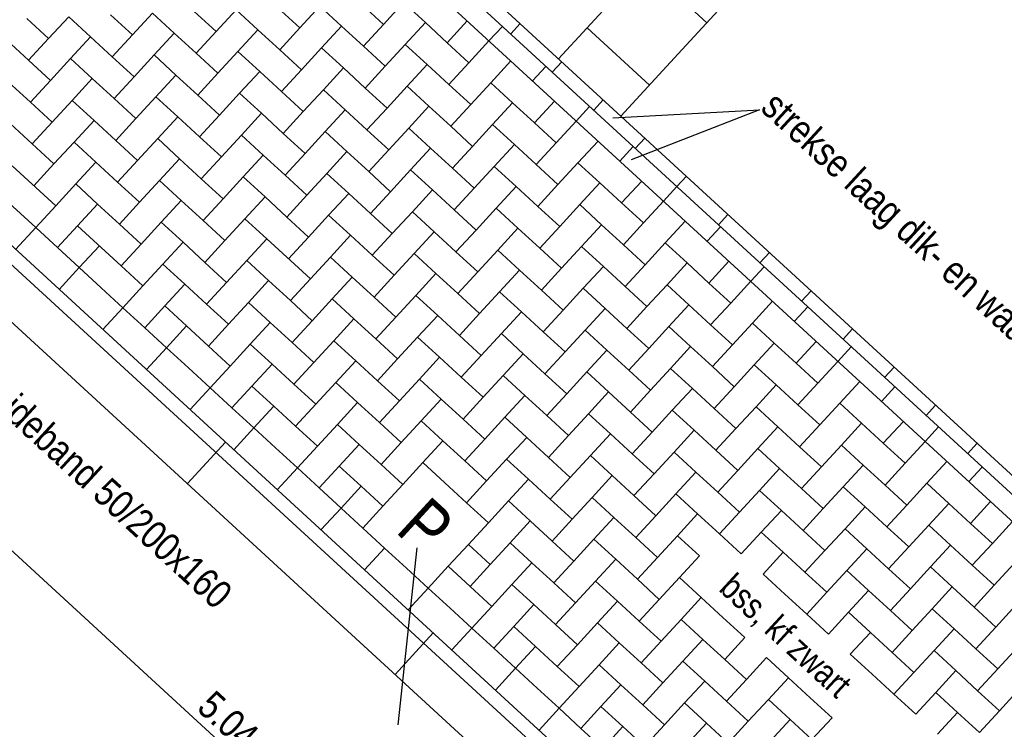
# Model space of a CAD drawing. Header units: metres. Extents: x 111546 to 149831, y 498798 to 507863.
# Tile 133 of 256: x 113053.35 to 113056.84, y 500903.21 to 500905.72. Entities that reach past the tile are written whole.
import ezdxf

# ---------------------------------------------------------------- set-up
doc = ezdxf.new("R2010")
doc.units = ezdxf.units.M
for name, color, linetype in [('0-aanduiding', 3, 'Continuous'), ('0-maatvoering', 3, 'Continuous'), ('3-opsluiting', 2, 'Continuous'), ('3-steen', 3, 'Continuous'), ('3-tegels', 3, 'Continuous')]:
    doc.layers.add(name, color=color, linetype=linetype)
doc.layers.add('0-hulplijn', color=6, linetype='Continuous', plot=False)
doc.styles.add('Stempel', font='arial.ttf')
doc.styles.add('Zaanstad', font='ARIALN.TTF')
doc.styles.add('Zaanstad 1-200 1.8mm', font='ARIALN.TTF', dxfattribs={"height": 0.36})
doc.dimstyles.new('1-50', dxfattribs={"dimtxt": 0.1, "dimasz": 0.1, "dimexe": 0.05, "dimexo": 0.05, "dimgap": 0.025, "dimtad": 1, "dimzin": 0, "dimdsep": 46, "dimtxsty": 'Zaanstad', "dimcen": 0, "dimclrd": 256, "dimclre": 256, "dimclrt": 256, "dimadec": 0, "dimazin": 0, "dimtfac": 1, "dimtofl": 0, "dimtmove": 0, "dimatfit": 3, "dimfxl": 1, "dimtfill": 1, "dimtolj": 1, "dimtzin": 0, "dimlwd": -1, "dimlwe": -1, "dimarcsym": 0})

# ---------------------------------------------------------------- blocks, each defined once
blk = doc.blocks.new('*D1271')
at = {"layer": '0-maatvoering', "transparency": 16777216}
for p, q in [((113052.6809, 500905.4406), (113052.1418, 500904.8541)), ((113052.2492, 500904.8232), (113055.8127, 500901.548)), ((113056.3916, 500902.0301), (113055.8525, 500901.4436))]:
    blk.add_line(p, q, dxfattribs=at)
for points in [[(113052.2605, 500904.8355), (113052.2379, 500904.811), (113052.1756, 500904.8909)], [(113055.824, 500901.5603), (113055.8015, 500901.5358), (113055.8864, 500901.4804)]]:
    blk.add_solid(points, dxfattribs=at)
at = {"layer": 'Defpoints', "color": 0, "transparency": 16777216}
for p in [(113052.7147, 500905.4775), (113056.4255, 500902.0669), (113055.8864, 500901.4804)]:
    blk.add_point(p, dxfattribs=at)
at = {"layer": '0-maatvoering', "transparency": 16777216, "insert": (113054.0867, 500903.2378), "char_height": 0.1, "attachment_point": 5, "rotation": 317.4144, "style": 'Zaanstad', "bg_fill": 3, "box_fill_scale": 1.1, "bg_fill_color": 256, "bg_fill_true_color": 13158600, "bg_fill_transparency": 0}
blk.add_mtext('\\A1;5.04', dxfattribs=at)

msp = doc.modelspace()

# ---------------------------------------------------------------- linework, layer by layer
at = {"layer": '0-aanduiding'}
msp.add_line((113054.6892, 500903.2221), (113054.7564, 500903.85), dxfattribs=at)
msp.add_lwpolyline([(113055.4496, 500905.3752), (113055.9696, 500905.4044), (113055.5156, 500905.2266)], dxfattribs=at)
at = {"layer": '3-opsluiting'}
for p, q in [((113051.566, 500906.5332), (113057.3923, 500901.1783)), ((113051.4307, 500906.3859), (113057.257, 500901.031)), ((113052.4972, 500905.6094), (113057.3585, 500901.1415)), ((113053.9418, 500904.078), (113054.0772, 500904.2252)), ((113054.6781, 500903.4013), (113054.8135, 500903.5485))]:
    msp.add_line(p, q, dxfattribs=at)
at = {"layer": '3-steen'}
for p, q in [((113053.9327, 500906.8027), (113057.257, 500903.7475)), ((113053.8989, 500906.7659), (113057.2231, 500903.7107)), ((113053.8515, 500906.7144), (113058.5292, 500902.4152)), ((113054.1147, 500905.7594), (113054.0437, 500905.6821)), ((113054.1147, 500905.7594), (113054.192, 500905.6884)), ((113054.2631, 500905.7657), (113054.3404, 500905.6946)), ((113054.4114, 500905.7719), (113054.3404, 500905.6946)), ((113054.4114, 500905.7719), (113054.4888, 500905.7009)), ((113054.5598, 500905.7782), (113054.6371, 500905.7071)), ((113054.7082, 500905.7844), (113054.6371, 500905.7071)), ((113054.7082, 500905.7844), (113054.7855, 500905.7134)), ((113053.3729, 500905.7282), (113053.4502, 500905.6571)), ((113053.5213, 500905.7344), (113053.4502, 500905.6571)), ((113053.5213, 500905.7344), (113053.5986, 500905.6634)), ((113053.6696, 500905.7407), (113053.747, 500905.6696)), ((113053.818, 500905.7469), (113053.747, 500905.6696)), ((113053.818, 500905.7469), (113053.8953, 500905.6759)), ((113053.9664, 500905.7532), (113054.0437, 500905.6821)), ((113054.192, 500905.6884), (113054.121, 500905.6111)), ((113054.192, 500905.6884), (113054.2693, 500905.6173)), ((113054.3404, 500905.6946), (113054.2693, 500905.6173)), ((113054.4888, 500905.7009), (113054.4177, 500905.6236)), ((113054.4888, 500905.7009), (113054.5661, 500905.6298)), ((113054.6371, 500905.7071), (113054.5661, 500905.6298)), ((113054.7855, 500905.7134), (113054.7144, 500905.6361)), ((113054.7855, 500905.7134), (113054.8628, 500905.6423)), ((113054.9338, 500905.7197), (113054.8628, 500905.6423)), ((113055.0585, 500905.7001), (113055.0111, 500905.6486)), ((113055.1218, 500905.7099), (113055.088, 500905.6731)), ((113053.4502, 500905.6571), (113053.3792, 500905.5798)), ((113053.5986, 500905.6634), (113053.5275, 500905.586)), ((113053.5986, 500905.6634), (113053.6759, 500905.5923)), ((113053.747, 500905.6696), (113053.6759, 500905.5923)), ((113053.8953, 500905.6759), (113053.8243, 500905.5986)), ((113053.8953, 500905.6759), (113053.9726, 500905.6048)), ((113054.0437, 500905.6821), (113053.9726, 500905.6048)), ((113053.3019, 500905.6508), (113053.3792, 500905.5798)), ((113054.2693, 500905.6173), (113054.3467, 500905.5463)), ((113054.4177, 500905.6236), (113054.3467, 500905.5463)), ((113054.4177, 500905.6236), (113054.495, 500905.5525)), ((113054.5661, 500905.6298), (113054.6434, 500905.5588)), ((113054.7144, 500905.6361), (113054.6434, 500905.5588)), ((113054.7144, 500905.6361), (113054.7917, 500905.565)), ((113054.8628, 500905.6423), (113054.9401, 500905.5713)), ((113055.0111, 500905.6486), (113054.9401, 500905.5713)), ((113053.5275, 500905.586), (113053.4565, 500905.5087)), ((113053.5275, 500905.586), (113053.6048, 500905.515)), ((113053.6759, 500905.5923), (113053.7532, 500905.5212)), ((113053.8243, 500905.5986), (113053.7532, 500905.5212)), ((113053.8243, 500905.5986), (113053.9016, 500905.5275)), ((113053.9726, 500905.6048), (113054.0499, 500905.5338)), ((113054.121, 500905.6111), (113054.0499, 500905.5338)), ((113054.121, 500905.6111), (113054.1983, 500905.54)), ((113053.3792, 500905.5798), (113053.4565, 500905.5087)), ((113054.495, 500905.5525), (113054.424, 500905.4752)), ((113054.495, 500905.5525), (113054.5723, 500905.4815)), ((113054.6434, 500905.5588), (113054.5723, 500905.4815)), ((113054.7917, 500905.565), (113054.7207, 500905.4877)), ((113054.7917, 500905.565), (113054.869, 500905.494)), ((113054.9401, 500905.5713), (113054.869, 500905.494)), ((113055.0885, 500905.5775), (113055.0174, 500905.5002)), ((113055.2131, 500905.558), (113055.1658, 500905.5065)), ((113055.2691, 500905.5745), (113055.2352, 500905.5377)), ((113053.6048, 500905.515), (113053.5338, 500905.4377)), ((113053.6048, 500905.515), (113053.6822, 500905.4439)), ((113053.7532, 500905.5212), (113053.6822, 500905.4439)), ((113053.9016, 500905.5275), (113053.8305, 500905.4502)), ((113053.9016, 500905.5275), (113053.9789, 500905.4565)), ((113054.0499, 500905.5338), (113053.9789, 500905.4565)), ((113054.1983, 500905.54), (113054.1272, 500905.4627)), ((113054.1983, 500905.54), (113054.2756, 500905.469)), ((113054.3467, 500905.5463), (113054.2756, 500905.469)), ((113053.3081, 500905.5025), (113053.3854, 500905.4314)), ((113053.4565, 500905.5087), (113053.3854, 500905.4314)), ((113054.5723, 500905.4815), (113054.6496, 500905.4104)), ((113054.7207, 500905.4877), (113054.6496, 500905.4104)), ((113054.7207, 500905.4877), (113054.798, 500905.4167)), ((113054.869, 500905.494), (113054.9463, 500905.4229)), ((113055.0174, 500905.5002), (113054.9463, 500905.4229)), ((113055.0174, 500905.5002), (113055.0947, 500905.4292)), ((113053.6822, 500905.4439), (113053.7595, 500905.3729)), ((113053.8305, 500905.4502), (113053.7595, 500905.3729)), ((113053.8305, 500905.4502), (113053.9078, 500905.3791)), ((113053.9789, 500905.4565), (113054.0562, 500905.3854)), ((113054.1272, 500905.4627), (113054.0562, 500905.3854)), ((113054.1272, 500905.4627), (113054.2045, 500905.3917)), ((113054.2756, 500905.469), (113054.3529, 500905.3979)), ((113054.424, 500905.4752), (113054.3529, 500905.3979)), ((113054.424, 500905.4752), (113054.5013, 500905.4042)), ((113053.3854, 500905.4314), (113053.4627, 500905.3604)), ((113053.5338, 500905.4377), (113053.4627, 500905.3604)), ((113053.5338, 500905.4377), (113053.6111, 500905.3666)), ((113054.6496, 500905.4104), (113054.5786, 500905.3331)), ((113054.798, 500905.4167), (113054.7269, 500905.3394)), ((113054.798, 500905.4167), (113054.8753, 500905.3456)), ((113054.9463, 500905.4229), (113054.8753, 500905.3456)), ((113055.0947, 500905.4292), (113055.0237, 500905.3519)), ((113055.0947, 500905.4292), (113055.172, 500905.3581)), ((113055.2431, 500905.4354), (113055.172, 500905.3581)), ((113055.3677, 500905.4159), (113055.3204, 500905.3644)), ((113055.4163, 500905.4392), (113055.3825, 500905.4024)), ((113053.7595, 500905.3729), (113053.6884, 500905.2956)), ((113053.9078, 500905.3791), (113053.8368, 500905.3018)), ((113053.9078, 500905.3791), (113053.9851, 500905.3081)), ((113054.0562, 500905.3854), (113053.9851, 500905.3081)), ((113054.2045, 500905.3917), (113054.1335, 500905.3143)), ((113054.2045, 500905.3917), (113054.2819, 500905.3206)), ((113054.3529, 500905.3979), (113054.2819, 500905.3206)), ((113054.5013, 500905.4042), (113054.4302, 500905.3269)), ((113054.5013, 500905.4042), (113054.5786, 500905.3331)), ((113053.3144, 500905.3541), (113053.3917, 500905.2831)), ((113053.4627, 500905.3604), (113053.3917, 500905.2831)), ((113053.6111, 500905.3666), (113053.5401, 500905.2893)), ((113053.6111, 500905.3666), (113053.6884, 500905.2956)), ((113054.7269, 500905.3394), (113054.6559, 500905.2621)), ((113054.7269, 500905.3394), (113054.8042, 500905.2683)), ((113054.8753, 500905.3456), (113054.9526, 500905.2746)), ((113055.0237, 500905.3519), (113054.9526, 500905.2746)), ((113055.0237, 500905.3519), (113055.101, 500905.2808)), ((113055.172, 500905.3581), (113055.2493, 500905.2871)), ((113055.3204, 500905.3644), (113055.2493, 500905.2871)), ((113053.9851, 500905.3081), (113054.0624, 500905.237)), ((113054.1335, 500905.3143), (113054.0624, 500905.237)), ((113054.1335, 500905.3143), (113054.2108, 500905.2433)), ((113054.2819, 500905.3206), (113054.3592, 500905.2495)), ((113054.4302, 500905.3269), (113054.3592, 500905.2495)), ((113054.4302, 500905.3269), (113054.5075, 500905.2558)), ((113054.5786, 500905.3331), (113054.6559, 500905.2621)), ((113055.5636, 500905.3039), (113055.5297, 500905.2671)), ((113053.3917, 500905.2831), (113053.469, 500905.212)), ((113053.5401, 500905.2893), (113053.469, 500905.212)), ((113053.5401, 500905.2893), (113053.6174, 500905.2183)), ((113053.6884, 500905.2956), (113053.7657, 500905.2245)), ((113053.8368, 500905.3018), (113053.7657, 500905.2245)), ((113053.8368, 500905.3018), (113053.9141, 500905.2308)), ((113054.8042, 500905.2683), (113054.7332, 500905.191)), ((113054.8042, 500905.2683), (113054.8816, 500905.1973)), ((113054.9526, 500905.2746), (113054.8816, 500905.1973)), ((113055.101, 500905.2808), (113055.0299, 500905.2035)), ((113055.101, 500905.2808), (113055.1783, 500905.2098)), ((113055.2493, 500905.2871), (113055.1783, 500905.2098)), ((113055.3977, 500905.2933), (113055.3266, 500905.216)), ((113055.5224, 500905.2738), (113055.475, 500905.2223)), ((113054.0624, 500905.237), (113053.9914, 500905.1597)), ((113054.2108, 500905.2433), (113054.1397, 500905.166)), ((113054.2108, 500905.2433), (113054.2881, 500905.1722)), ((113054.3592, 500905.2495), (113054.2881, 500905.1722)), ((113054.5075, 500905.2558), (113054.4365, 500905.1785)), ((113054.5075, 500905.2558), (113054.5848, 500905.1848)), ((113054.6559, 500905.2621), (113054.5848, 500905.1848)), ((113053.3206, 500905.2058), (113053.4753, 500905.0637)), ((113053.469, 500905.212), (113053.3979, 500905.1347)), ((113053.6174, 500905.2183), (113053.5463, 500905.141)), ((113053.6174, 500905.2183), (113053.6947, 500905.1472)), ((113053.7657, 500905.2245), (113053.6947, 500905.1472)), ((113053.9141, 500905.2308), (113053.843, 500905.1535)), ((113053.9141, 500905.2308), (113053.9914, 500905.1597)), ((113055.0299, 500905.2035), (113054.9589, 500905.1262)), ((113055.0299, 500905.2035), (113055.1072, 500905.1325)), ((113055.1783, 500905.2098), (113055.2556, 500905.1387)), ((113055.3266, 500905.216), (113055.2556, 500905.1387)), ((113055.3266, 500905.216), (113055.4039, 500905.145)), ((113054.1397, 500905.166), (113054.0687, 500905.0887)), ((113054.1397, 500905.166), (113054.2171, 500905.0949)), ((113054.2881, 500905.1722), (113054.3654, 500905.1012)), ((113054.4365, 500905.1785), (113054.3654, 500905.1012)), ((113054.4365, 500905.1785), (113054.5138, 500905.1074)), ((113054.5848, 500905.1848), (113054.6621, 500905.1137)), ((113054.7332, 500905.191), (113054.6621, 500905.1137)), ((113054.7332, 500905.191), (113054.8105, 500905.12)), ((113054.8816, 500905.1973), (113054.9589, 500905.1262)), ((113055.7108, 500905.1685), (113055.677, 500905.1317)), ((113053.2496, 500905.1285), (113053.4042, 500904.9863)), ((113053.5463, 500905.141), (113053.4753, 500905.0637)), ((113053.5463, 500905.141), (113053.6236, 500905.0699)), ((113053.6947, 500905.1472), (113053.772, 500905.0762)), ((113053.843, 500905.1535), (113053.772, 500905.0762)), ((113053.843, 500905.1535), (113053.9203, 500905.0824)), ((113053.9914, 500905.1597), (113054.0687, 500905.0887)), ((113055.1072, 500905.1325), (113055.0362, 500905.0552)), ((113055.1072, 500905.1325), (113055.1845, 500905.0614)), ((113055.2556, 500905.1387), (113055.1845, 500905.0614)), ((113055.4039, 500905.145), (113055.3329, 500905.0677)), ((113055.4039, 500905.145), (113055.4813, 500905.0739)), ((113055.5523, 500905.1512), (113055.4813, 500905.0739)), ((113055.677, 500905.1317), (113055.6296, 500905.0802)), ((113054.2171, 500905.0949), (113054.146, 500905.0176)), ((113054.2171, 500905.0949), (113054.2944, 500905.0239)), ((113054.3654, 500905.1012), (113054.2944, 500905.0239)), ((113054.5138, 500905.1074), (113054.4427, 500905.0301)), ((113054.5138, 500905.1074), (113054.5911, 500905.0364)), ((113054.6621, 500905.1137), (113054.5911, 500905.0364)), ((113054.8105, 500905.12), (113054.7394, 500905.0426)), ((113054.8105, 500905.12), (113054.8878, 500905.0489)), ((113054.9589, 500905.1262), (113054.8878, 500905.0489)), ((113053.4753, 500905.0637), (113053.4042, 500904.9863)), ((113053.6236, 500905.0699), (113053.4815, 500904.9153)), ((113053.6236, 500905.0699), (113053.7009, 500904.9989)), ((113053.772, 500905.0762), (113053.7009, 500904.9989)), ((113053.9203, 500905.0824), (113053.8493, 500905.0051)), ((113053.9203, 500905.0824), (113053.9976, 500905.0114)), ((113054.0687, 500905.0887), (113053.9976, 500905.0114)), ((113055.1845, 500905.0614), (113055.2618, 500904.9904)), ((113055.3329, 500905.0677), (113055.2618, 500904.9904)), ((113055.3329, 500905.0677), (113055.4102, 500904.9966)), ((113055.4813, 500905.0739), (113055.5586, 500905.0029)), ((113055.6296, 500905.0802), (113055.5586, 500905.0029)), ((113054.2944, 500905.0239), (113054.3717, 500904.9528)), ((113054.4427, 500905.0301), (113054.3717, 500904.9528)), ((113054.4427, 500905.0301), (113054.52, 500904.9591)), ((113054.5911, 500905.0364), (113054.6684, 500904.9653)), ((113054.7394, 500905.0426), (113054.6684, 500904.9653)), ((113054.7394, 500905.0426), (113054.8168, 500904.9716)), ((113054.8878, 500905.0489), (113054.9651, 500904.9778)), ((113055.0362, 500905.0552), (113054.9651, 500904.9778)), ((113055.0362, 500905.0552), (113055.1135, 500904.9841)), ((113055.8581, 500905.0332), (113055.8242, 500904.9964)), ((113053.5526, 500904.9926), (113053.7072, 500904.8505)), ((113053.7009, 500904.9989), (113053.7782, 500904.9278)), ((113053.8493, 500905.0051), (113053.7782, 500904.9278)), ((113053.8493, 500905.0051), (113053.9266, 500904.9341)), ((113053.9976, 500905.0114), (113054.075, 500904.9403)), ((113054.146, 500905.0176), (113054.075, 500904.9403)), ((113054.146, 500905.0176), (113054.2233, 500904.9466)), ((113055.2618, 500904.9904), (113055.1908, 500904.9131)), ((113055.4102, 500904.9966), (113055.3391, 500904.9193)), ((113055.4102, 500904.9966), (113055.4875, 500904.9256)), ((113055.5586, 500905.0029), (113055.4875, 500904.9256)), ((113055.7069, 500905.0091), (113055.6359, 500904.9318)), ((113055.8316, 500904.9896), (113055.7842, 500904.9381)), ((113053.4042, 500904.9863), (113053.3331, 500904.909)), ((113053.4042, 500904.9863), (113053.6361, 500904.7732)), ((113054.52, 500904.9591), (113054.449, 500904.8818)), ((113054.52, 500904.9591), (113054.5973, 500904.888)), ((113054.6684, 500904.9653), (113054.5973, 500904.888)), ((113054.8168, 500904.9716), (113054.7457, 500904.8943)), ((113054.8168, 500904.9716), (113054.8941, 500904.9005)), ((113054.9651, 500904.9778), (113054.8941, 500904.9005)), ((113055.1135, 500904.9841), (113055.0424, 500904.9068)), ((113055.1135, 500904.9841), (113055.1908, 500904.9131)), ((113053.6299, 500904.9216), (113053.5588, 500904.8442)), ((113053.7782, 500904.9278), (113053.7072, 500904.8505)), ((113053.9266, 500904.9341), (113053.8555, 500904.8568)), ((113053.9266, 500904.9341), (113054.0039, 500904.863)), ((113054.075, 500904.9403), (113054.0039, 500904.863)), ((113054.2233, 500904.9466), (113054.1523, 500904.8693)), ((113054.2233, 500904.9466), (113054.3779, 500904.8045)), ((113054.3717, 500904.9528), (113054.3006, 500904.8755)), ((113055.3391, 500904.9193), (113055.2681, 500904.842)), ((113055.3391, 500904.9193), (113055.4165, 500904.8483)), ((113055.4875, 500904.9256), (113055.5648, 500904.8545)), ((113055.6359, 500904.9318), (113055.5648, 500904.8545)), ((113055.6359, 500904.9318), (113055.7132, 500904.8608)), ((113054.5973, 500904.888), (113054.6746, 500904.817)), ((113054.7457, 500904.8943), (113054.6746, 500904.817)), ((113054.7457, 500904.8943), (113054.823, 500904.8232)), ((113054.8941, 500904.9005), (113054.9714, 500904.8295)), ((113055.0424, 500904.9068), (113054.9714, 500904.8295)), ((113055.0424, 500904.9068), (113055.1197, 500904.8357)), ((113055.1908, 500904.9131), (113055.2681, 500904.842)), ((113056.0053, 500904.8979), (113055.9715, 500904.861)), ((113053.7072, 500904.8505), (113053.7845, 500904.7794)), ((113053.8555, 500904.8568), (113053.7845, 500904.7794)), ((113053.8555, 500904.8568), (113053.9328, 500904.7857)), ((113054.0039, 500904.863), (113054.0812, 500904.792)), ((113054.1523, 500904.8693), (113054.0812, 500904.792)), ((113054.1523, 500904.8693), (113054.2296, 500904.7982)), ((113054.449, 500904.8818), (113054.3779, 500904.8045)), ((113054.449, 500904.8818), (113054.5263, 500904.8107)), ((113055.5648, 500904.8545), (113055.4938, 500904.7772)), ((113055.7132, 500904.8608), (113055.6421, 500904.7835)), ((113055.7132, 500904.8608), (113055.7905, 500904.7897)), ((113055.8615, 500904.867), (113055.7905, 500904.7897)), ((113053.5588, 500904.8442), (113053.4878, 500904.7669)), ((113054.6746, 500904.817), (113054.6036, 500904.7397)), ((113054.823, 500904.8232), (113054.752, 500904.7459)), ((113054.823, 500904.8232), (113054.9003, 500904.7522)), ((113054.9714, 500904.8295), (113054.9003, 500904.7522)), ((113055.1197, 500904.8357), (113055.0487, 500904.7584)), ((113055.1197, 500904.8357), (113055.197, 500904.7647)), ((113055.2681, 500904.842), (113055.197, 500904.7647)), ((113055.4165, 500904.8483), (113055.3454, 500904.7709)), ((113055.4165, 500904.8483), (113055.4938, 500904.7772)), ((113055.9862, 500904.8475), (113055.9388, 500904.796)), ((113053.7845, 500904.7794), (113053.7134, 500904.7021)), ((113053.9328, 500904.7857), (113053.8618, 500904.7084)), ((113053.9328, 500904.7857), (113054.0102, 500904.7146)), ((113054.0812, 500904.792), (113054.0102, 500904.7146)), ((113054.2296, 500904.7982), (113054.1585, 500904.7209)), ((113054.2296, 500904.7982), (113054.3069, 500904.7272)), ((113054.3779, 500904.8045), (113054.3069, 500904.7272)), ((113054.5263, 500904.8107), (113054.4552, 500904.7334)), ((113054.5263, 500904.8107), (113054.6036, 500904.7397)), ((113055.6421, 500904.7835), (113055.5711, 500904.7061)), ((113055.6421, 500904.7835), (113055.7194, 500904.7124)), ((113055.7905, 500904.7897), (113055.8678, 500904.7187)), ((113055.9388, 500904.796), (113055.8678, 500904.7187)), ((113053.6361, 500904.7732), (113053.7134, 500904.7021)), ((113054.752, 500904.7459), (113054.6809, 500904.6686)), ((113054.752, 500904.7459), (113054.8293, 500904.6749)), ((113054.9003, 500904.7522), (113054.9776, 500904.6811)), ((113055.0487, 500904.7584), (113054.9776, 500904.6811)), ((113055.0487, 500904.7584), (113055.126, 500904.6874)), ((113055.197, 500904.7647), (113055.2743, 500904.6936)), ((113055.3454, 500904.7709), (113055.2743, 500904.6936)), ((113055.3454, 500904.7709), (113055.4227, 500904.6999)), ((113055.4938, 500904.7772), (113055.5711, 500904.7061)), ((113056.1526, 500904.7625), (113056.1187, 500904.7257)), ((113054.0102, 500904.7146), (113054.0875, 500904.6436)), ((113054.1585, 500904.7209), (113054.0875, 500904.6436)), ((113054.1585, 500904.7209), (113054.2358, 500904.6499)), ((113054.3069, 500904.7272), (113054.3842, 500904.6561)), ((113054.4552, 500904.7334), (113054.3842, 500904.6561)), ((113054.4552, 500904.7334), (113054.5325, 500904.6624)), ((113054.6036, 500904.7397), (113054.6809, 500904.6686)), ((113055.7194, 500904.7124), (113055.6484, 500904.6351)), ((113055.7194, 500904.7124), (113055.7967, 500904.6414)), ((113055.8678, 500904.7187), (113055.7967, 500904.6414)), ((113056.0162, 500904.7249), (113055.9451, 500904.6476)), ((113053.7134, 500904.7021), (113053.6424, 500904.6248)), ((113053.7134, 500904.7021), (113053.7907, 500904.6311)), ((113053.8618, 500904.7084), (113053.7907, 500904.6311)), ((113053.8618, 500904.7084), (113053.9391, 500904.6373)), ((113054.8293, 500904.6749), (113054.7582, 500904.5976)), ((113054.8293, 500904.6749), (113054.9066, 500904.6038)), ((113054.9776, 500904.6811), (113054.9066, 500904.6038)), ((113055.126, 500904.6874), (113055.0549, 500904.6101)), ((113055.126, 500904.6874), (113055.2033, 500904.6163)), ((113055.2743, 500904.6936), (113055.2033, 500904.6163)), ((113055.4227, 500904.6999), (113055.3517, 500904.6226)), ((113055.4227, 500904.6999), (113055.5, 500904.6288)), ((113055.5711, 500904.7061), (113055.5, 500904.6288)), ((113056.1408, 500904.7054), (113056.0935, 500904.6539)), ((113054.0875, 500904.6436), (113054.0164, 500904.5663)), ((113054.2358, 500904.6499), (113054.1648, 500904.5725)), ((113054.2358, 500904.6499), (113054.3131, 500904.5788)), ((113054.3842, 500904.6561), (113054.3131, 500904.5788)), ((113054.5325, 500904.6624), (113054.4615, 500904.5851)), ((113054.5325, 500904.6624), (113054.6099, 500904.5913)), ((113054.6809, 500904.6686), (113054.6099, 500904.5913)), ((113055.7967, 500904.6414), (113055.874, 500904.5703)), ((113055.9451, 500904.6476), (113055.874, 500904.5703)), ((113055.9451, 500904.6476), (113056.0224, 500904.5766)), ((113053.868, 500904.56), (113053.7907, 500904.6311)), ((113053.9391, 500904.6373), (113053.868, 500904.56)), ((113053.9391, 500904.6373), (113054.0164, 500904.5663)), ((113055.0549, 500904.6101), (113054.9839, 500904.5328)), ((113055.0549, 500904.6101), (113055.1322, 500904.539)), ((113055.2033, 500904.6163), (113055.2806, 500904.5453)), ((113055.3517, 500904.6226), (113055.2806, 500904.5453)), ((113055.3517, 500904.6226), (113055.429, 500904.5515)), ((113055.5, 500904.6288), (113055.5773, 500904.5578)), ((113055.6484, 500904.6351), (113055.5773, 500904.5578)), ((113055.6484, 500904.6351), (113055.7257, 500904.564)), ((113056.2998, 500904.6272), (113056.266, 500904.5904)), ((113054.1648, 500904.5725), (113054.0937, 500904.4952)), ((113054.1648, 500904.5725), (113054.2421, 500904.5015)), ((113054.3131, 500904.5788), (113054.3904, 500904.5077)), ((113054.4615, 500904.5851), (113054.3904, 500904.5077)), ((113054.4615, 500904.5851), (113054.5388, 500904.514)), ((113054.6099, 500904.5913), (113054.6872, 500904.5203)), ((113054.7582, 500904.5976), (113054.6872, 500904.5203)), ((113054.7582, 500904.5976), (113054.8355, 500904.5265)), ((113054.9066, 500904.6038), (113054.9839, 500904.5328)), ((113055.874, 500904.5703), (113055.803, 500904.493)), ((113056.0224, 500904.5766), (113055.9514, 500904.4992)), ((113056.0224, 500904.5766), (113056.0997, 500904.5055)), ((113056.1708, 500904.5828), (113056.0997, 500904.5055)), ((113053.868, 500904.56), (113053.797, 500904.4827)), ((113053.868, 500904.56), (113053.9454, 500904.489)), ((113054.0164, 500904.5663), (113054.0937, 500904.4952)), ((113055.1322, 500904.539), (113055.0612, 500904.4617)), ((113055.1322, 500904.539), (113055.2096, 500904.468)), ((113055.2806, 500904.5453), (113055.2096, 500904.468)), ((113055.429, 500904.5515), (113055.3579, 500904.4742)), ((113055.429, 500904.5515), (113055.5063, 500904.4805)), ((113055.5773, 500904.5578), (113055.5063, 500904.4805)), ((113055.7257, 500904.564), (113055.6546, 500904.4867)), ((113055.7257, 500904.564), (113055.803, 500904.493)), ((113056.2954, 500904.5633), (113056.2481, 500904.5118)), ((113054.2421, 500904.5015), (113054.171, 500904.4242)), ((113054.2421, 500904.5015), (113054.3194, 500904.4304)), ((113054.3904, 500904.5077), (113054.3194, 500904.4304)), ((113054.5388, 500904.514), (113054.4677, 500904.4367)), ((113054.5388, 500904.514), (113054.6161, 500904.4429)), ((113054.6872, 500904.5203), (113054.6161, 500904.4429)), ((113054.8355, 500904.5265), (113054.7645, 500904.4492)), ((113054.8355, 500904.5265), (113054.9128, 500904.4555)), ((113054.9839, 500904.5328), (113054.9128, 500904.4555)), ((113056.0997, 500904.5055), (113056.177, 500904.4345)), ((113056.2481, 500904.5118), (113056.177, 500904.4345)), ((113053.9454, 500904.489), (113054.0227, 500904.4179)), ((113054.0937, 500904.4952), (113054.0227, 500904.4179)), ((113055.2096, 500904.468), (113055.2869, 500904.3969)), ((113055.3579, 500904.4742), (113055.2869, 500904.3969)), ((113055.3579, 500904.4742), (113055.4352, 500904.4032)), ((113055.5063, 500904.4805), (113055.5836, 500904.4094)), ((113055.6546, 500904.4867), (113055.5836, 500904.4094)), ((113055.6546, 500904.4867), (113055.7319, 500904.4157)), ((113055.803, 500904.493), (113055.8803, 500904.4219)), ((113055.9514, 500904.4992), (113055.8803, 500904.4219)), ((113055.9514, 500904.4992), (113056.0287, 500904.4282)), ((113056.4471, 500904.4918), (113056.4132, 500904.455)), ((113054.3194, 500904.4304), (113054.3967, 500904.3594)), ((113054.4677, 500904.4367), (113054.3967, 500904.3594)), ((113054.4677, 500904.4367), (113054.5451, 500904.3656)), ((113054.6161, 500904.4429), (113054.6934, 500904.3719)), ((113054.7645, 500904.4492), (113054.6934, 500904.3719)), ((113054.7645, 500904.4492), (113054.8418, 500904.3782)), ((113054.9128, 500904.4555), (113054.9901, 500904.3844)), ((113055.0612, 500904.4617), (113054.9901, 500904.3844)), ((113055.0612, 500904.4617), (113055.1385, 500904.3907)), ((113056.177, 500904.4345), (113056.106, 500904.3571)), ((113056.3254, 500904.4407), (113056.2543, 500904.3634)), ((113054.0227, 500904.4179), (113053.9516, 500904.3406)), ((113054.0227, 500904.4179), (113054.1, 500904.3469)), ((113054.171, 500904.4242), (113054.1, 500904.3469)), ((113054.171, 500904.4242), (113054.2483, 500904.3531)), ((113055.2869, 500904.3969), (113055.2158, 500904.3196)), ((113055.4352, 500904.4032), (113055.3642, 500904.3259)), ((113055.4352, 500904.4032), (113055.5125, 500904.3321)), ((113055.5836, 500904.4094), (113055.5125, 500904.3321)), ((113055.7319, 500904.4157), (113055.6609, 500904.3384)), ((113055.7319, 500904.4157), (113055.8092, 500904.3446)), ((113055.8803, 500904.4219), (113055.8092, 500904.3446)), ((113056.0287, 500904.4282), (113055.9576, 500904.3509)), ((113056.0287, 500904.4282), (113056.106, 500904.3571)), ((113056.4501, 500904.4212), (113056.4027, 500904.3697)), ((113054.5451, 500904.3656), (113054.474, 500904.2883)), ((113054.5451, 500904.3656), (113054.6224, 500904.2946)), ((113054.6934, 500904.3719), (113054.6224, 500904.2946)), ((113054.8418, 500904.3782), (113054.7707, 500904.3008)), ((113054.8418, 500904.3782), (113054.9191, 500904.3071)), ((113054.9901, 500904.3844), (113054.9191, 500904.3071)), ((113055.1385, 500904.3907), (113055.0674, 500904.3134)), ((113055.1385, 500904.3907), (113055.2158, 500904.3196)), ((113056.2543, 500904.3634), (113056.1833, 500904.2861)), ((113056.2543, 500904.3634), (113056.3316, 500904.2923)), ((113054.1773, 500904.2758), (113054.1, 500904.3469)), ((113054.2483, 500904.3531), (113054.1773, 500904.2758)), ((113054.2483, 500904.3531), (113054.3256, 500904.2821)), ((113054.3967, 500904.3594), (113054.3256, 500904.2821)), ((113055.3642, 500904.3259), (113055.2931, 500904.2486)), ((113055.3642, 500904.3259), (113055.4415, 500904.2548)), ((113055.5125, 500904.3321), (113055.5898, 500904.2611)), ((113055.6609, 500904.3384), (113055.5898, 500904.2611)), ((113055.6609, 500904.3384), (113055.7382, 500904.2673)), ((113055.8092, 500904.3446), (113055.8866, 500904.2736)), ((113055.9576, 500904.3509), (113055.8866, 500904.2736)), ((113055.9576, 500904.3509), (113056.0349, 500904.2798)), ((113056.106, 500904.3571), (113056.1833, 500904.2861)), ((113056.5943, 500904.3565), (113056.5605, 500904.3197)), ((113054.6224, 500904.2946), (113054.6997, 500904.2235)), ((113054.7707, 500904.3008), (113054.6997, 500904.2235)), ((113054.7707, 500904.3008), (113054.848, 500904.2298)), ((113054.9191, 500904.3071), (113054.9964, 500904.236)), ((113055.0674, 500904.3134), (113054.9964, 500904.236)), ((113055.0674, 500904.3134), (113055.1448, 500904.2423)), ((113055.2158, 500904.3196), (113055.2931, 500904.2486)), ((113056.3316, 500904.2923), (113056.2606, 500904.215)), ((113056.3316, 500904.2923), (113056.4089, 500904.2213)), ((113056.48, 500904.2986), (113056.4089, 500904.2213)), ((113054.1773, 500904.2758), (113054.1062, 500904.1985)), ((113054.1773, 500904.2758), (113054.2546, 500904.2048)), ((113054.3256, 500904.2821), (113054.403, 500904.211)), ((113054.474, 500904.2883), (113054.403, 500904.211)), ((113054.474, 500904.2883), (113054.5513, 500904.2173)), ((113055.5898, 500904.2611), (113055.5188, 500904.1838)), ((113055.7382, 500904.2673), (113055.6671, 500904.19)), ((113055.7382, 500904.2673), (113055.8155, 500904.1963)), ((113055.8866, 500904.2736), (113055.8155, 500904.1963)), ((113056.0349, 500904.2798), (113055.9639, 500904.2025)), ((113056.0349, 500904.2798), (113056.1122, 500904.2088)), ((113056.1833, 500904.2861), (113056.1122, 500904.2088)), ((113056.6047, 500904.2791), (113056.5573, 500904.2275)), ((113054.6997, 500904.2235), (113054.6286, 500904.1462)), ((113054.848, 500904.2298), (113054.777, 500904.1525)), ((113054.848, 500904.2298), (113054.9253, 500904.1587)), ((113054.9964, 500904.236), (113054.9253, 500904.1587)), ((113055.1448, 500904.2423), (113055.0737, 500904.165)), ((113055.1448, 500904.2423), (113055.2221, 500904.1712)), ((113055.2931, 500904.2486), (113055.2221, 500904.1712)), ((113055.4415, 500904.2548), (113055.3704, 500904.1775)), ((113055.4415, 500904.2548), (113055.5188, 500904.1838)), ((113056.4089, 500904.2213), (113056.4863, 500904.1502)), ((113056.5573, 500904.2275), (113056.4863, 500904.1502)), ((113056.7416, 500904.2212), (113056.7078, 500904.1843)), ((113054.2546, 500904.2048), (113054.3319, 500904.1337)), ((113054.403, 500904.211), (113054.3319, 500904.1337)), ((113054.5513, 500904.2173), (113054.4803, 500904.14)), ((113054.5513, 500904.2173), (113054.6286, 500904.1462)), ((113055.6671, 500904.19), (113055.5961, 500904.1127)), ((113055.6671, 500904.19), (113055.7445, 500904.119)), ((113055.8155, 500904.1963), (113055.8928, 500904.1252)), ((113055.9639, 500904.2025), (113055.8928, 500904.1252)), ((113055.9639, 500904.2025), (113056.0412, 500904.1315)), ((113056.1122, 500904.2088), (113056.1895, 500904.1377)), ((113056.2606, 500904.215), (113056.1895, 500904.1377)), ((113056.2606, 500904.215), (113056.3379, 500904.144)), ((113054.777, 500904.1525), (113054.7059, 500904.0752)), ((113054.777, 500904.1525), (113054.8543, 500904.0814)), ((113054.9253, 500904.1587), (113055.0026, 500904.0877)), ((113055.0737, 500904.165), (113055.0026, 500904.0877)), ((113055.0737, 500904.165), (113055.151, 500904.0939)), ((113055.2221, 500904.1712), (113055.2994, 500904.1002)), ((113055.3704, 500904.1775), (113055.2994, 500904.1002)), ((113055.3704, 500904.1775), (113055.4477, 500904.1065)), ((113055.5188, 500904.1838), (113055.5961, 500904.1127)), ((113056.4863, 500904.1502), (113056.4152, 500904.0729)), ((113056.6346, 500904.1565), (113056.5636, 500904.0792)), ((113054.3319, 500904.1337), (113054.2608, 500904.0564)), ((113054.3319, 500904.1337), (113054.4092, 500904.0627)), ((113054.4803, 500904.14), (113054.4092, 500904.0627)), ((113054.4803, 500904.14), (113054.5576, 500904.0689)), ((113054.6286, 500904.1462), (113054.7059, 500904.0752)), ((113055.7445, 500904.119), (113055.6734, 500904.0417)), ((113055.7445, 500904.119), (113055.8218, 500904.0479)), ((113055.8928, 500904.1252), (113055.8218, 500904.0479)), ((113056.0412, 500904.1315), (113055.9701, 500904.0542)), ((113056.0412, 500904.1315), (113056.1185, 500904.0604)), ((113056.1895, 500904.1377), (113056.1185, 500904.0604)), ((113056.3379, 500904.144), (113056.2668, 500904.0667)), ((113056.3379, 500904.144), (113056.4152, 500904.0729)), ((113056.7593, 500904.137), (113056.7119, 500904.0854)), ((113054.8543, 500904.0814), (113054.9316, 500904.0104)), ((113055.0026, 500904.0877), (113054.9316, 500904.0104)), ((113055.151, 500904.0939), (113055.08, 500904.0166)), ((113055.151, 500904.0939), (113055.2283, 500904.0229)), ((113055.2994, 500904.1002), (113055.2283, 500904.0229)), ((113055.4477, 500904.1065), (113055.3767, 500904.0291)), ((113055.4477, 500904.1065), (113055.525, 500904.0354)), ((113055.5961, 500904.1127), (113055.525, 500904.0354)), ((113054.4865, 500903.9916), (113054.4092, 500904.0627)), ((113054.5576, 500904.0689), (113054.4865, 500903.9916)), ((113054.5576, 500904.0689), (113054.6349, 500903.9979)), ((113054.7059, 500904.0752), (113054.6349, 500903.9979)), ((113055.8218, 500904.0479), (113055.8991, 500903.9769)), ((113055.9701, 500904.0542), (113055.8991, 500903.9769)), ((113055.9701, 500904.0542), (113056.0474, 500903.9831)), ((113056.1185, 500904.0604), (113056.1958, 500903.9894)), ((113056.2668, 500904.0667), (113056.1958, 500903.9894)), ((113056.2668, 500904.0667), (113056.3441, 500903.9956)), ((113056.4152, 500904.0729), (113056.4925, 500904.0019)), ((113056.5636, 500904.0792), (113056.4925, 500904.0019)), ((113056.5636, 500904.0792), (113056.6409, 500904.0081)), ((113055.08, 500904.0166), (113055.0089, 500903.9393)), ((113055.08, 500904.0166), (113055.1573, 500903.9456)), ((113055.2283, 500904.0229), (113055.3056, 500903.9518)), ((113055.3767, 500904.0291), (113055.3056, 500903.9518)), ((113055.3767, 500904.0291), (113055.454, 500903.9581)), ((113055.525, 500904.0354), (113055.6023, 500903.9643)), ((113055.6734, 500904.0417), (113055.6023, 500903.9643)), ((113055.6734, 500904.0417), (113055.7507, 500903.9706)), ((113056.7892, 500904.0144), (113056.7182, 500903.9371)), ((113054.4865, 500903.9916), (113054.4155, 500903.9143)), ((113054.4865, 500903.9916), (113054.5638, 500903.9206)), ((113054.6349, 500903.9979), (113054.5638, 500903.9206)), ((113054.9316, 500904.0104), (113055.0089, 500903.9393)), ((113055.8991, 500903.9769), (113055.828, 500903.8995)), ((113056.0474, 500903.9831), (113055.9764, 500903.9058)), ((113056.0474, 500903.9831), (113056.1247, 500903.9121)), ((113056.1958, 500903.9894), (113056.1247, 500903.9121)), ((113056.3441, 500903.9956), (113056.2731, 500903.9183)), ((113056.3441, 500903.9956), (113056.4215, 500903.9246)), ((113056.4925, 500904.0019), (113056.4215, 500903.9246)), ((113056.6409, 500904.0081), (113056.5698, 500903.9308)), ((113056.6409, 500904.0081), (113056.7182, 500903.9371)), ((113055.1573, 500903.9456), (113055.0862, 500903.8683)), ((113055.1573, 500903.9456), (113055.2346, 500903.8745)), ((113055.3056, 500903.9518), (113055.2346, 500903.8745)), ((113055.454, 500903.9581), (113055.3829, 500903.8808)), ((113055.454, 500903.9581), (113055.5313, 500903.887)), ((113055.6023, 500903.9643), (113055.5313, 500903.887)), ((113055.7507, 500903.9706), (113055.6797, 500903.8933)), ((113055.7507, 500903.9706), (113055.828, 500903.8995)), ((113056.8665, 500903.9433), (113056.7955, 500903.866)), ((113054.5638, 500903.9206), (113054.6411, 500903.8495)), ((113055.0089, 500903.9393), (113054.9379, 500903.862)), ((113056.1247, 500903.9121), (113056.202, 500903.841)), ((113056.2731, 500903.9183), (113056.202, 500903.841)), ((113056.2731, 500903.9183), (113056.3504, 500903.8473)), ((113056.4215, 500903.9246), (113056.4988, 500903.8535)), ((113056.5698, 500903.9308), (113056.4988, 500903.8535)), ((113056.5698, 500903.9308), (113056.6471, 500903.8598)), ((113056.7182, 500903.9371), (113056.7955, 500903.866)), ((113055.2346, 500903.8745), (113055.3119, 500903.8035)), ((113055.3829, 500903.8808), (113055.3119, 500903.8035)), ((113055.3829, 500903.8808), (113055.4602, 500903.8097)), ((113055.5313, 500903.887), (113055.6086, 500903.816)), ((113055.6797, 500903.8933), (113055.6086, 500903.816)), ((113055.6797, 500903.8933), (113055.757, 500903.8222)), ((113055.828, 500903.8995), (113055.9053, 500903.8285)), ((113055.9764, 500903.9058), (113055.9053, 500903.8285)), ((113055.9764, 500903.9058), (113056.0537, 500903.8348)), ((113054.6411, 500903.8495), (113054.5701, 500903.7722)), ((113054.6411, 500903.8495), (113054.7184, 500903.7785)), ((113054.9379, 500903.862), (113054.8668, 500903.7847)), ((113054.9379, 500903.862), (113055.0152, 500903.791)), ((113055.0862, 500903.8683), (113055.0152, 500903.791)), ((113055.0862, 500903.8683), (113055.1635, 500903.7972)), ((113056.202, 500903.841), (113056.131, 500903.7637)), ((113056.3504, 500903.8473), (113056.2794, 500903.77)), ((113056.3504, 500903.8473), (113056.4277, 500903.7762)), ((113056.4988, 500903.8535), (113056.4277, 500903.7762)), ((113056.6471, 500903.8598), (113056.5761, 500903.7825)), ((113056.6471, 500903.8598), (113056.7244, 500903.7887)), ((113056.7955, 500903.866), (113056.7244, 500903.7887)), ((113055.3119, 500903.8035), (113055.2408, 500903.7262)), ((113055.4602, 500903.8097), (113055.3892, 500903.7324)), ((113055.4602, 500903.8097), (113055.5375, 500903.7387)), ((113055.6086, 500903.816), (113055.5375, 500903.7387)), ((113055.757, 500903.8222), (113055.6859, 500903.7449)), ((113056.0537, 500903.8348), (113055.9826, 500903.7574)), ((113056.0537, 500903.8348), (113056.131, 500903.7637)), ((113054.7957, 500903.7074), (113054.7184, 500903.7785)), ((113054.8668, 500903.7847), (113054.7957, 500903.7074)), ((113054.8668, 500903.7847), (113054.9441, 500903.7137)), ((113055.0152, 500903.791), (113054.9441, 500903.7137)), ((113055.1635, 500903.7972), (113055.0925, 500903.7199)), ((113055.1635, 500903.7972), (113055.2408, 500903.7262)), ((113056.2794, 500903.77), (113056.2083, 500903.6926)), ((113056.2794, 500903.77), (113056.3567, 500903.6989)), ((113056.4277, 500903.7762), (113056.505, 500903.7052)), ((113056.5761, 500903.7825), (113056.505, 500903.7052)), ((113056.5761, 500903.7825), (113056.6534, 500903.7114)), ((113056.7244, 500903.7887), (113056.8017, 500903.7177)), ((113056.8728, 500903.795), (113056.8017, 500903.7177)), ((113055.3892, 500903.7324), (113055.3181, 500903.6551)), ((113055.3892, 500903.7324), (113055.4665, 500903.6614)), ((113055.5375, 500903.7387), (113055.6149, 500903.6676)), ((113055.6859, 500903.7449), (113055.6149, 500903.6676)), ((113055.6859, 500903.7449), (113055.7632, 500903.6739)), ((113055.9826, 500903.7574), (113056.0599, 500903.6864)), ((113056.131, 500903.7637), (113056.2083, 500903.6926)), ((113054.7957, 500903.7074), (113054.7247, 500903.6301)), ((113054.7957, 500903.7074), (113054.8731, 500903.6363)), ((113054.9441, 500903.7137), (113055.0214, 500903.6426)), ((113055.0925, 500903.7199), (113055.0214, 500903.6426)), ((113055.0925, 500903.7199), (113055.1698, 500903.6489)), ((113055.2408, 500903.7262), (113055.3181, 500903.6551)), ((113056.3567, 500903.6989), (113056.2856, 500903.6216)), ((113056.3567, 500903.6989), (113056.434, 500903.6279)), ((113056.505, 500903.7052), (113056.434, 500903.6279)), ((113056.6534, 500903.7114), (113056.5823, 500903.6341)), ((113056.6534, 500903.7114), (113056.7307, 500903.6404)), ((113056.8017, 500903.7177), (113056.7307, 500903.6404)), ((113055.6149, 500903.6676), (113055.5438, 500903.5903)), ((113055.7632, 500903.6739), (113055.6922, 500903.5966)), ((113055.7632, 500903.6739), (113055.8405, 500903.6028)), ((113056.0599, 500903.6864), (113056.1372, 500903.6153)), ((113056.2083, 500903.6926), (113056.1372, 500903.6153)), ((113054.8731, 500903.6363), (113054.9504, 500903.5653)), ((113055.0214, 500903.6426), (113054.9504, 500903.5653)), ((113055.1698, 500903.6489), (113055.0987, 500903.5716)), ((113055.1698, 500903.6489), (113055.2471, 500903.5778)), ((113055.3181, 500903.6551), (113055.2471, 500903.5778)), ((113055.4665, 500903.6614), (113055.3954, 500903.5841)), ((113055.4665, 500903.6614), (113055.5438, 500903.5903)), ((113056.434, 500903.6279), (113056.5113, 500903.5568)), ((113056.5823, 500903.6341), (113056.5113, 500903.5568)), ((113056.5823, 500903.6341), (113056.6596, 500903.5631)), ((113056.7307, 500903.6404), (113056.808, 500903.5693)), ((113056.879, 500903.6466), (113056.808, 500903.5693)), ((113055.6922, 500903.5966), (113055.6211, 500903.5193)), ((113055.6922, 500903.5966), (113055.7695, 500903.5255)), ((113055.8405, 500903.6028), (113055.9178, 500903.5318)), ((113056.1372, 500903.6153), (113056.2146, 500903.5443)), ((113056.2856, 500903.6216), (113056.2146, 500903.5443)), ((113056.2856, 500903.6216), (113056.3629, 500903.5505)), ((113054.9504, 500903.5653), (113054.8793, 500903.488)), ((113054.9504, 500903.5653), (113055.0277, 500903.4942)), ((113055.0987, 500903.5716), (113055.0277, 500903.4942)), ((113055.0987, 500903.5716), (113055.176, 500903.5005)), ((113055.2471, 500903.5778), (113055.3244, 500903.5068)), ((113055.3954, 500903.5841), (113055.3244, 500903.5068)), ((113055.3954, 500903.5841), (113055.4728, 500903.513)), ((113055.5438, 500903.5903), (113055.6211, 500903.5193)), ((113056.6596, 500903.5631), (113056.5886, 500903.4857)), ((113056.6596, 500903.5631), (113056.7369, 500903.492)), ((113056.808, 500903.5693), (113056.7369, 500903.492)), ((113055.7695, 500903.5255), (113055.6984, 500903.4482)), ((113055.7695, 500903.5255), (113055.8468, 500903.4545)), ((113055.9178, 500903.5318), (113055.8468, 500903.4545)), ((113056.3629, 500903.5505), (113056.2919, 500903.4732)), ((113056.3629, 500903.5505), (113056.4402, 500903.4795)), ((113056.5113, 500903.5568), (113056.4402, 500903.4795)), ((113055.105, 500903.4232), (113055.0277, 500903.4942)), ((113055.176, 500903.5005), (113055.105, 500903.4232)), ((113055.176, 500903.5005), (113055.2533, 500903.4294)), ((113055.3244, 500903.5068), (113055.2533, 500903.4294)), ((113055.4728, 500903.513), (113055.4017, 500903.4357)), ((113055.4728, 500903.513), (113055.5501, 500903.442)), ((113055.6211, 500903.5193), (113055.5501, 500903.442)), ((113056.7369, 500903.492), (113056.8143, 500903.4209)), ((113056.8853, 500903.4983), (113056.8143, 500903.4209)), ((113055.8468, 500903.4545), (113055.9241, 500903.3834)), ((113055.9951, 500903.4607), (113055.9241, 500903.3834)), ((113055.9951, 500903.4607), (113056.0724, 500903.3897)), ((113056.2919, 500903.4732), (113056.3692, 500903.4022)), ((113056.4402, 500903.4795), (113056.5175, 500903.4084)), ((113056.5886, 500903.4857), (113056.5175, 500903.4084)), ((113056.5886, 500903.4857), (113056.6659, 500903.4147)), ((113055.105, 500903.4232), (113055.0339, 500903.3459)), ((113055.105, 500903.4232), (113055.1823, 500903.3521)), ((113055.2533, 500903.4294), (113055.3306, 500903.3584)), ((113055.4017, 500903.4357), (113055.3306, 500903.3584)), ((113055.4017, 500903.4357), (113055.479, 500903.3646)), ((113055.5501, 500903.442), (113055.6274, 500903.3709)), ((113055.6984, 500903.4482), (113055.6274, 500903.3709)), ((113055.6984, 500903.4482), (113055.7757, 500903.3772)), ((113056.8143, 500903.4209), (113056.7432, 500903.3436)), ((113055.9241, 500903.3834), (113055.853, 500903.3061)), ((113056.0724, 500903.3897), (113056.0014, 500903.3124)), ((113056.0724, 500903.3897), (113056.1498, 500903.3186)), ((113056.3692, 500903.4022), (113056.4465, 500903.3311)), ((113056.5175, 500903.4084), (113056.4465, 500903.3311)), ((113056.6659, 500903.4147), (113056.5948, 500903.3374)), ((113056.6659, 500903.4147), (113056.7432, 500903.3436)), ((113055.1823, 500903.3521), (113055.2596, 500903.2811)), ((113055.3306, 500903.3584), (113055.2596, 500903.2811)), ((113055.479, 500903.3646), (113055.408, 500903.2873)), ((113055.479, 500903.3646), (113055.5563, 500903.2936)), ((113055.6274, 500903.3709), (113055.5563, 500903.2936)), ((113055.7757, 500903.3772), (113055.7047, 500903.2999)), ((113055.7757, 500903.3772), (113055.853, 500903.3061)), ((113056.8916, 500903.3499), (113056.8205, 500903.2726)), ((113056.1498, 500903.3186), (113056.2271, 500903.2476)), ((113056.4465, 500903.3311), (113056.5238, 500903.2601)), ((113056.5948, 500903.3374), (113056.5238, 500903.2601)), ((113056.5948, 500903.3374), (113056.6721, 500903.2663)), ((113056.7432, 500903.3436), (113056.8205, 500903.2726)), ((113055.2596, 500903.2811), (113055.1885, 500903.2038)), ((113055.2596, 500903.2811), (113055.3369, 500903.21)), ((113055.408, 500903.2873), (113055.3369, 500903.21)), ((113055.408, 500903.2873), (113055.4853, 500903.2163)), ((113055.5563, 500903.2936), (113055.6336, 500903.2225)), ((113055.7047, 500903.2999), (113055.6336, 500903.2225)), ((113055.7047, 500903.2999), (113055.782, 500903.2288)), ((113055.853, 500903.3061), (113055.9303, 500903.2351)), ((113056.0014, 500903.3124), (113055.9303, 500903.2351)), ((113056.0014, 500903.3124), (113056.0787, 500903.2413)), ((113056.2271, 500903.2476), (113056.156, 500903.1703)), ((113056.6721, 500903.2663), (113056.6011, 500903.189)), ((113056.6721, 500903.2663), (113056.7495, 500903.1953)), ((113056.8205, 500903.2726), (113056.7495, 500903.1953)), ((113055.4142, 500903.139), (113055.3369, 500903.21)), ((113055.4853, 500903.2163), (113055.4142, 500903.139)), ((113055.4853, 500903.2163), (113055.5626, 500903.1452)), ((113055.6336, 500903.2225), (113055.5626, 500903.1452)), ((113055.782, 500903.2288), (113055.7109, 500903.1515)), ((113055.782, 500903.2288), (113055.8593, 500903.1577)), ((113055.9303, 500903.2351), (113055.8593, 500903.1577)), ((113056.0787, 500903.2413), (113056.0077, 500903.164)), ((113056.0787, 500903.2413), (113056.156, 500903.1703))]:
    msp.add_line(p, q, dxfattribs=at)
at = {"layer": '3-tegels'}
for p, q in [((113056.6969, 500906.707), (113055.6819, 500905.6026)), ((113055.5625, 500905.916), (113055.7834, 500905.713)), ((113055.461, 500905.8056), (113055.258, 500905.5847)), ((113055.3595, 500905.6951), (113055.5804, 500905.4921)), ((113055.6819, 500905.6026), (113055.4789, 500905.3817))]:
    msp.add_line(p, q, dxfattribs=at)

# ---------------------------------------------------------------- texts
at = {"color": 1, "linetype": 'Continuous', "style": 'Zaanstad'}
msp.add_text('%%UPrincipedetail: langsparkeren in combinatie met boomkrans en/of lichtmast', height=0.25, rotation=317.4294, dxfattribs=at).set_placement((113049.0248, 500903.9509))
at = {"layer": '0-aanduiding', "style": 'Zaanstad'}
msp.add_text('bss, kf zwart', height=0.09, rotation=317.4144, dxfattribs=at).set_placement((113055.822, 500903.7003))
at = {"layer": '0-hulplijn', "ltscale": 0.01, "insert": (113068.4754, 500974.5479, 0), "char_height": 31.10468, "attachment_point": 1, "rotation": 317.5845, "style": 'Stempel'}
msp.add_mtext_dynamic_manual_height_columns('Details', width=145.978115, gutter_width=4860.1057, heights=[0], dxfattribs=at)
at = {"layer": '0-maatvoering', "style": 'Zaanstad 1-200 1.8mm'}
for s, p in [('strekse laag dik- en waalformaat', (113055.9696, 500905.4044)), ('geleideband 50/200x160', (113053.118, 500904.4765))]:
    msp.add_text(s, height=0.1, rotation=317.4144, dxfattribs=at).set_placement(p)
at = {"layer": '3-tegels', "color": 4, "style": 'Zaanstad'}
msp.add_text('P', height=0.18, rotation=317.4144, dxfattribs=at).set_placement((113054.6756, 500903.9079))

# ---------------------------------------------------------------- next in the draw order: dimensions: what is measured, and where the dimension line sits
at = {"layer": '0-maatvoering'}
dim = msp.add_linear_dim(base=(113055.8864, 500901.4804), p1=(113052.7147, 500905.4775), p2=(113056.4255, 500902.0669), angle=317.4144, dimstyle='1-50', dxfattribs=at)
dim.commit()
dim.dimension.update_dxf_attribs({"geometry": '*D1271', "text_midpoint": (113054.0352, 500903.1818), "dimtype": 161})

doc.saveas('drawing.dxf')
